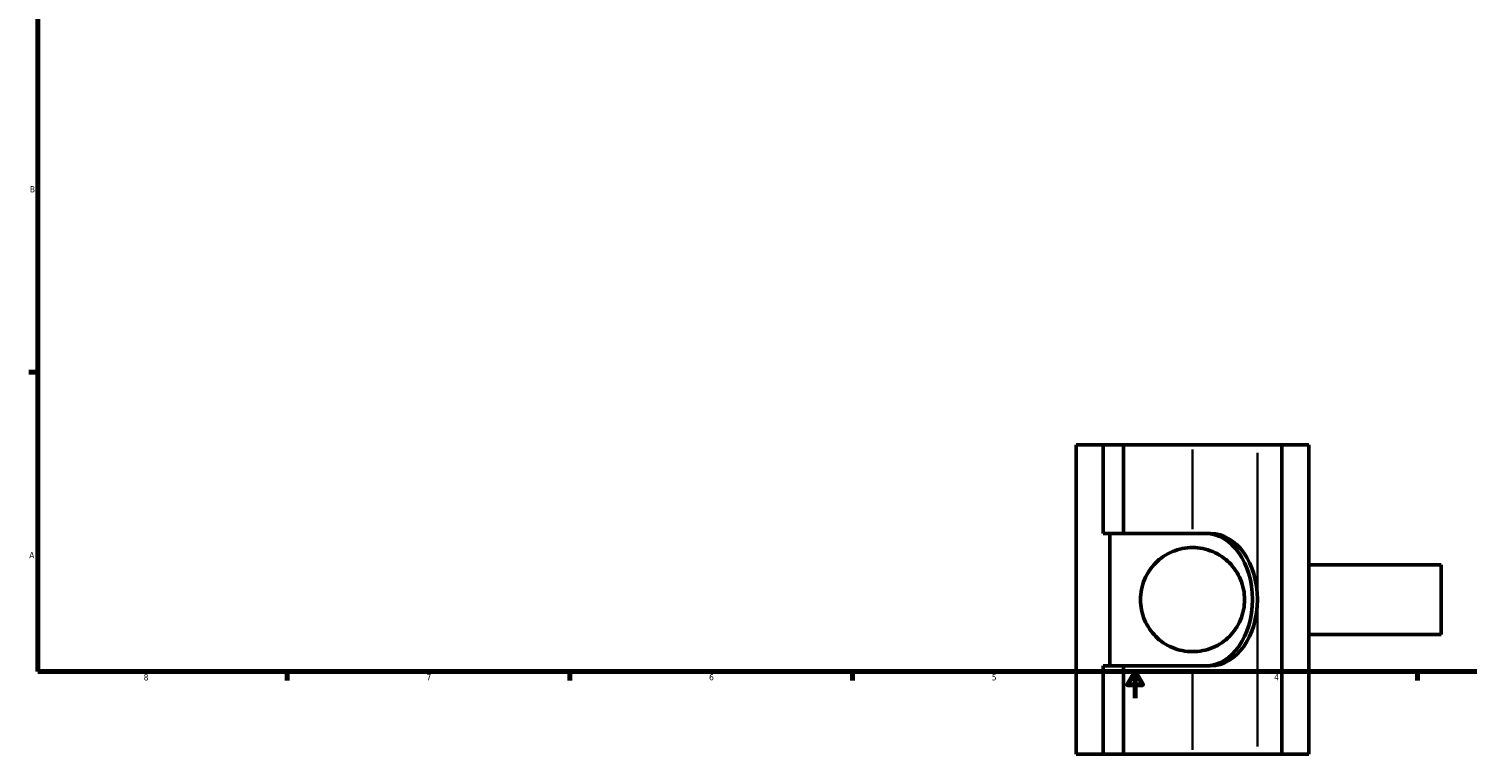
# Model space of a CAD drawing. Header units: inches. Extents: x 0.1 to 45.5, y -0.2 to 45.2.
# Tile 1 of 6: x 0.4 to 22, y -0.2 to 10.7. Entities that reach past the tile are written whole.
import ezdxf

# ---------------------------------------------------------------- set-up
doc = ezdxf.new("R2010")
doc.units = ezdxf.units.IN
doc.header["$MEASUREMENT"] = 0
for name, color, linetype, lineweight in [('Border (ANSI)', 7, 'Continuous', 70), ('Visible (ANSI)', 7, 'Continuous', 50), ('Visible Narrow (ANSI)', 7, 'Continuous', 35)]:
    doc.layers.add(name, color=color, linetype=linetype, lineweight=lineweight)
doc.styles.add('Note Text (ANSI)', font='tahoma.ttf')

# ---------------------------------------------------------------- blocks, each defined once
blk = doc.blocks.new('Borders Default Border')
at = {"layer": 'Border (ANSI)'}
for p, q in [((0.5, 5.5), (0.366, 5.5)), ((4.25, 1), (4.25, 0.866)), ((8.5, 1), (8.5, 0.866)), ((12.75, 1), (12.75, 0.866)), ((21.25, 1), (21.25, 0.866))]:
    blk.add_line(p, q, dxfattribs=at)
at = {"layer": 'Border (ANSI)', "flags": 128}
for points in [[(0.5, 1), (0.5, 21), (33.5, 21), (33.5, 1), (0.5, 1)], [(17, 0.6), (17, 1), (16.885, 0.8), (17.115, 0.8), (17, 1)]]:
    blk.add_lwpolyline(points, dxfattribs=at)
at = {"layer": 'Border (ANSI)', "color": 5, "true_color": 0x0000ff, "char_height": 0.0945, "attachment_point": 7, "style": 'Note Text (ANSI)'}
for s, insert in [('B', (0.384, 8.203)), ('A', (0.373, 2.703)), ('8', (2.094, 0.863)), ('7', (6.346, 0.866)), ('6', (10.595, 0.864)), ('5', (14.847, 0.864)), ('4', (19.092, 0.866))]:
    blk.add_mtext(s, dxfattribs=dict(at, insert=insert))

msp = doc.modelspace()

# ---------------------------------------------------------------- linework, layer by layer
at = {"layer": 'Visible (ANSI)'}
for p, q in [((16.1149, 4.4053), (16.5204, 4.4053)), ((16.1149, -0.2447), (16.1149, 4.4053)), ((16.5204, 4.4053), (16.5204, 3.074)), ((16.5204, 4.4053), (16.8289, 4.4053)), ((16.8289, 4.4053), (16.8289, 3.074)), ((17.8649, 4.4053), (16.8289, 4.4053)), ((17.8649, 4.4053), (18.84, 4.4053)), ((19.2094, 4.4053), (18.84, 4.4053)), ((19.2094, 4.4053), (19.2094, -0.2447)), ((19.2094, 4.4053), (19.6149, 4.4053)), ((19.6149, 4.4053), (19.6149, -0.2447)), ((16.5204, 3.074), (16.8289, 3.074)), ((16.6227, 3.074), (16.6227, 1.0866)), ((17.8649, 3.074), (16.8289, 3.074)), ((17.8649, 3.074), (18.1373, 3.074)), ((19.6149, 2.6039), (21.6049, 2.6039)), ((21.6049, 1.5567), (21.6049, 2.6039)), ((19.6149, 1.5567), (21.6049, 1.5567)), ((16.8289, 1.0866), (16.5204, 1.0866)), ((16.5204, 1.0866), (16.5204, -0.2447)), ((16.8289, 1.0866), (17.8649, 1.0866)), ((16.8289, 1.0866), (16.8289, -0.2447)), ((18.1373, 1.0866), (17.8649, 1.0866)), ((16.5204, -0.2447), (16.1149, -0.2447)), ((16.8289, -0.2447), (16.5204, -0.2447)), ((16.8289, -0.2447), (17.8649, -0.2447)), ((18.84, -0.2447), (17.8649, -0.2447)), ((18.84, -0.2447), (19.2094, -0.2447)), ((19.6149, -0.2447), (19.2094, -0.2447))]:
    msp.add_line(p, q, dxfattribs=at)
for centre, major_axis, start_param, end_param in [((18.0649, 2.0803), (0, 0.9937), 4.712389, 6.2831853), ((18.1373, 2.0803), (0, 0.9937), 4.712389, 6.2831853), ((18.0649, 2.0803), (0, -0.9937), 0, 1.5707963), ((18.1373, 2.0803), (0, -0.9937), 0, 1.5707963)]:
    msp.add_ellipse(centre, major_axis=major_axis, ratio=0.7071068, start_param=start_param, end_param=end_param, dxfattribs=at)
msp.add_open_spline([(17.0823, 2.0803), (17.0823, 2.1314), (17.0874, 2.1835), (17.108, 2.2858), (17.1235, 2.3361), (17.1638, 2.4317), (17.1885, 2.4772), (17.2454, 2.5611), (17.2775, 2.5996), (17.3453, 2.6675), (17.3836, 2.6995), (17.4676, 2.7564), (17.5132, 2.7813), (17.6093, 2.8218), (17.6598, 2.8373), (17.7622, 2.8579), (17.8142, 2.8629), (17.9156, 2.8629), (17.9675, 2.8579), (18.07, 2.8373), (18.1205, 2.8218), (18.2165, 2.7813), (18.2622, 2.7564), (18.3461, 2.6995), (18.3844, 2.6675), (18.4523, 2.5996), (18.4844, 2.5611), (18.5412, 2.4772), (18.566, 2.4317), (18.6063, 2.3361), (18.6217, 2.2858), (18.6423, 2.1835), (18.6474, 2.1314), (18.6474, 2.0292), (18.6423, 1.9771), (18.6217, 1.8748), (18.6063, 1.8245), (18.566, 1.7289), (18.5412, 1.6834), (18.4844, 1.5995), (18.4523, 1.5611), (18.3844, 1.4932), (18.3461, 1.4612), (18.2622, 1.4042), (18.2165, 1.3793), (18.1205, 1.3389), (18.07, 1.3233), (17.9675, 1.3028), (17.9156, 1.2978), (17.8142, 1.2978), (17.7622, 1.3028), (17.6598, 1.3233), (17.6093, 1.3389), (17.5132, 1.3793), (17.4676, 1.4042), (17.3836, 1.4612), (17.3453, 1.4932), (17.2775, 1.5611), (17.2454, 1.5995), (17.1885, 1.6834), (17.1638, 1.7289), (17.1235, 1.8245), (17.108, 1.8748), (17.0874, 1.9771), (17.0823, 2.0292), (17.0823, 2.0803)], degree=3, knots=[0, 0, 0, 0, 0.3893756, 0.3893756, 0.7787512, 0.7787512, 1.1681268, 1.1681268, 1.5575023, 1.5575023, 1.9436749, 1.9436749, 2.3298474, 2.3298474, 2.7160199, 2.7160199, 3.1021925, 3.1021925, 3.488365, 3.488365, 3.8745375, 3.8745375, 4.2607101, 4.2607101, 4.6468826, 4.6468826, 5.0362582, 5.0362582, 5.4256338, 5.4256338, 5.8150093, 5.8150093, 6.2043849, 6.2043849, 6.5937605, 6.5937605, 6.9831361, 6.9831361, 7.3725117, 7.3725117, 7.7618873, 7.7618873, 8.1480598, 8.1480598, 8.5342323, 8.5342323, 8.9204049, 8.9204049, 9.3065774, 9.3065774, 9.6927499, 9.6927499, 10.0789225, 10.0789225, 10.465095, 10.465095, 10.8512675, 10.8512675, 11.2406431, 11.2406431, 11.6300187, 11.6300187, 12.0193943, 12.0193943, 12.4087699, 12.4087699, 12.4087699, 12.4087699], dxfattribs=at)
at = {"layer": 'Visible Narrow (ANSI)'}
for p, q in [((17.8649, 4.3388), (17.8649, 3.1406)), ((18.84, 4.2891), (18.84, 2.1966)), ((18.84, 1.9641), (18.84, -0.1284)), ((17.8649, 1.02), (17.8649, -0.1781))]:
    msp.add_line(p, q, dxfattribs=at)

# ---------------------------------------------------------------- block references
msp.add_blockref('Borders Default Border', (0, 0))

doc.saveas('drawing.dxf')
